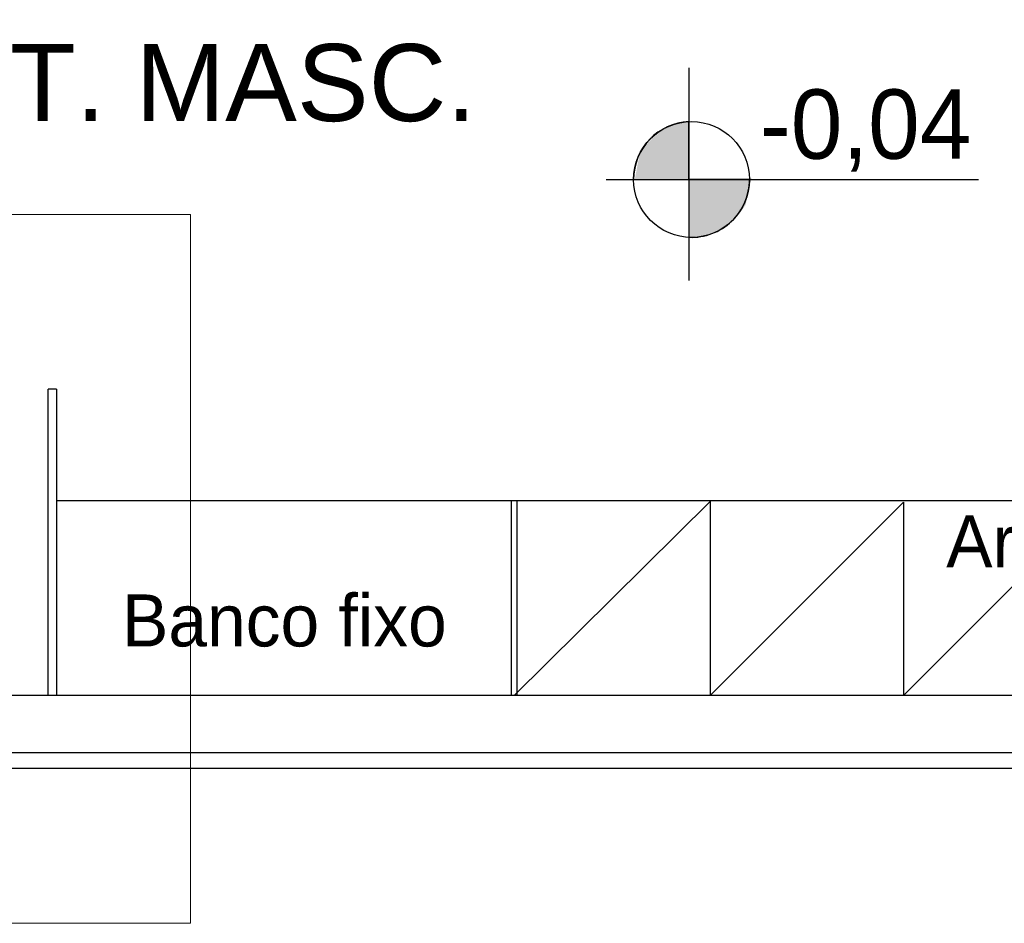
# Model space of a CAD drawing. Header units: millimetres. Extents: x 335 to 91596, y -1 to 84.
# Tile 29 of 87: x 387.7 to 390.41, y 9.59 to 12.07. Entities that reach past the tile are written whole.
import ezdxf

# ---------------------------------------------------------------- set-up
doc = ezdxf.new("R2010")
doc.units = ezdxf.units.MM
doc.header["$MEASUREMENT"] = 0
doc.layers.add('DI-Detalhes', color=7, linetype='Continuous', lineweight=20)
doc.styles.add('Arial', font='arial.ttf')
doc.styles.add('CenturyGothic', font='GOTHIC.TTF')

msp = doc.modelspace()

# ---------------------------------------------------------------- hatches: boundary and pattern name
at = {"linetype": 'Continuous'}
for points in [[(389.4153, 11.6338), (389.5442, 11.6328), (389.5442, 11.793), (389.5051, 11.7852), (389.4739, 11.7695), (389.4426, 11.7442), (389.4114, 11.7109), (389.4036, 11.6738), (389.3958, 11.6328), (389.4036, 11.6328), (389.4114, 11.6328), (389.4114, 11.6328)], [(389.5473, 11.4747), (389.5911, 11.4785), (389.6223, 11.4883), (389.6536, 11.5078), (389.677, 11.5313), (389.7005, 11.5625), (389.7083, 11.5977), (389.7161, 11.6328), (389.5442, 11.6328), (389.5442, 11.4766), (389.5442, 11.4746), (389.5442, 11.4746)]]:
    msp.add_hatch(color=8, dxfattribs=at).paths.add_polyline_path(points)

# ---------------------------------------------------------------- linework, layer by layer
at = {"color": 7}
for p, q in [((389.5442, 11.9395), (389.5442, 11.3555)), ((389.5442, 11.6328), (389.5442, 11.793)), ((389.3176, 11.6328), (390.3411, 11.6328)), ((389.3958, 11.6328), (389.5442, 11.6328)), ((389.7161, 11.6328), (389.5442, 11.6328)), ((389.5442, 11.6328), (389.5442, 11.4746)), ((387.7829, 10.2145), (387.7829, 11.0563)), ((387.8064, 11.0563), (387.7829, 11.0563)), ((387.8064, 11.0563), (387.8064, 10.2145)), ((389.0564, 10.7496), (387.8064, 10.7496)), ((391.7204, 10.7496), (389.0564, 10.7496)), ((389.0564, 10.7496), (389.0564, 10.2145)), ((389.0642, 10.2145), (389.6032, 10.7477)), ((389.072, 10.7477), (389.072, 10.2145)), ((389.6032, 10.7477), (389.6032, 10.2145)), ((389.6032, 10.2145), (390.1345, 10.7457)), ((390.1345, 10.7457), (390.1345, 10.2145)), ((390.1345, 10.2145), (390.6657, 10.7457)), ((390.5017, 10.2145), (385.0486, 10.2145)), ((390.504, 10.2142), (385.05, 10.2142)), ((390.447, 10.0572), (385.109, 10.0572)), ((385.0486, 10.0153), (390.5017, 10.0153)), ((385.05, 10.0152), (390.504, 10.0152))]:
    msp.add_line(p, q, dxfattribs=at)
msp.add_circle((389.552, 11.6328), 0.1592, dxfattribs=at)
for start, end in [(92.4939, 180), (267.506, 0)]:
    msp.add_arc((389.552, 11.6328), 0.1592, start, end, dxfattribs=at)
at = {"layer": 'DI-Detalhes', "color": 3, "linetype": 'Continuous'}
msp.add_lwpolyline([(382.7966, 9.5886), (388.1746, 9.5886), (388.1746, 11.5367), (382.7966, 11.5367), (382.7966, 9.5886)], close=True, dxfattribs=at)

# ---------------------------------------------------------------- texts
at = {"insert": (387.086, 11.7901), "char_height": 0.2118, "width": 3.853167, "attachment_point": 7, "line_spacing_factor": 0.798, "style": 'Arial'}
msp.add_mtext('VEST. MASC.', dxfattribs=at)
at = {"color": 7, "attachment_point": 7, "line_spacing_factor": 0.798, "style": 'CenturyGothic'}
for s, insert, char_height, width in [('-0,04', (389.74, 11.6541), 0.19066, 1.125232), ('Armário', (390.252, 10.5644), 0.14299, 1.476868), ('Banco fixo', (387.986, 10.3474), 0.14299, 1.969157)]:
    msp.add_mtext(s, dxfattribs=dict(at, insert=insert, char_height=char_height, width=width))

doc.saveas('drawing.dxf')
